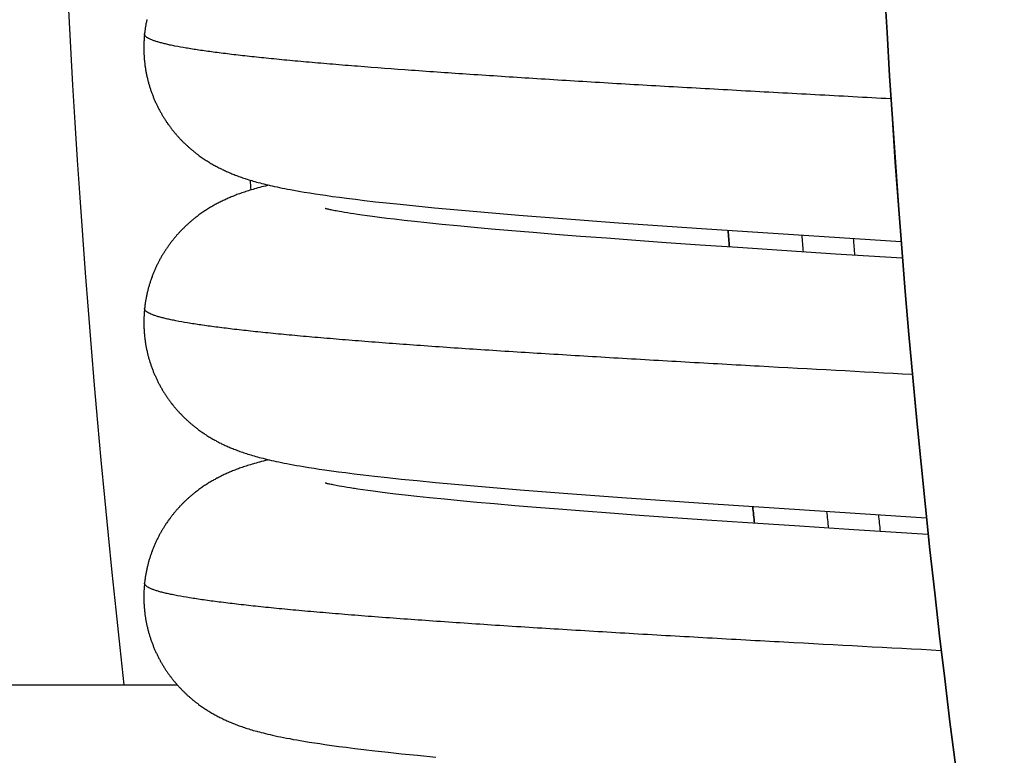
# Model space of a CAD drawing. Header units: millimetres. Extents: x 0 to 210, y 0 to 297.
# Tile 9 of 88: x 65.104 to 66.251, y 156.837 to 157.694. Entities that reach past the tile are written whole.
import ezdxf
from ezdxf.enums import TextEntityAlignment as Align

# ---------------------------------------------------------------- set-up
doc = ezdxf.new("R2010")
doc.units = ezdxf.units.MM
doc.header["$LTSCALE"] = 19.36
doc.layers.get('0').update_dxf_attribs({"linetype": 'CONTINUOUS'})
doc.layers.add('Z_DIM_2D', color=7, linetype='CONTINUOUS')
doc.styles.add('TEXTSTYLE_3', font='helveticaneueltw1g-ltcn.otf')
doc.styles.add('TEXTSTYLE_4', font='gdt', dxfattribs={"width": 0.7})
doc.dimstyles.new('DIMSTYLE_1', dxfattribs={"dimtxt": 2.1, "dimasz": 3.5, "dimexe": 1.5, "dimexo": 0, "dimtad": 1, "dimlfac": 5, "dimdsep": 46, "dimtxsty": 'TEXTSTYLE_3', "dimblk": '_FILLED', "dimblk1": '_FILLED', "dimblk2": '_FILLED', "dimcen": 0.09, "dimclrt": 5, "dimazin": 2, "dimtp": 0.3, "dimtm": 0.3, "dimtfac": 1, "dimtofl": 0, "dimtmove": 0, "dimatfit": 1, "dimldrblk": '_FILLED', "dimfxl": 0, "dimtolj": 1, "dimarcsym": 0})
doc.dimstyles.new('DIMSTYLE_2', dxfattribs={"dimtxt": 2.1, "dimasz": 3.5, "dimexe": 1.5, "dimexo": 0, "dimtad": 1, "dimlfac": 5, "dimdsep": 46, "dimtxsty": 'TEXTSTYLE_3', "dimblk": '_FILLED', "dimblk1": '_FILLED', "dimblk2": '_FILLED', "dimcen": 0.09, "dimclrt": 5, "dimazin": 2, "dimtp": 0.5, "dimtm": 0.5, "dimtfac": 1, "dimtofl": 0, "dimtmove": 0, "dimatfit": 1, "dimldrblk": '_FILLED', "dimfxl": 0, "dimtolj": 1, "dimarcsym": 0})

# ---------------------------------------------------------------- blocks, each defined once
blk = doc.blocks.new('_FILLED')
at = {"color": 0, "linetype": 'ByBlock'}
blk.add_solid([(0, 0), (-1, 0.125), (-1, -0.125)], dxfattribs=at)
blk = doc.blocks.new('*D2')
at = {"layer": 'Z_DIM_2D', "color": 2, "linetype": 'Continuous', "transparency": 16777216}
blk.add_line((74.1196, 163.4589), (61.6977, 178.6855), dxfattribs=at)
at = {"layer": 'Z_DIM_2D', "color": 2, "linetype": 'Continuous', "transparency": 16777216, "xscale": 3.5, "yscale": 3.5, "zscale": 3.5, "rotation": 309.2077408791}
blk.add_blockref('_FILLED', (74.1196, 163.4589), dxfattribs=at)
at = {"layer": 'Z_DIM_2D', "color": 5, "linetype": 'Continuous', "transparency": 16777216}
for s, style, p in [('n', 'TEXTSTYLE_4', (63.8745, 176.8478)), ('65.5', 'TEXTSTYLE_3', (66.9951, 173.0226))]:
    blk.add_text(s, height=2.1, rotation=-50.7923, dxfattribs=dict(at, style=style)).set_placement(p, align=Align.RIGHT)
blk = doc.blocks.new('*D3')
at = {"layer": 'Z_DIM_2D', "color": 2, "linetype": 'Continuous', "transparency": 16777216}
blk.add_line((65.5369, 168.6839), (54.9152, 177.2828), dxfattribs=at)
at = {"layer": 'Z_DIM_2D', "color": 2, "linetype": 'Continuous', "transparency": 16777216, "xscale": 3.5, "yscale": 3.5, "zscale": 3.5, "rotation": 321.0075964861}
blk.add_blockref('_FILLED', (65.5369, 168.6839), dxfattribs=at)
at = {"layer": 'Z_DIM_2D', "color": 5, "linetype": 'Continuous', "transparency": 16777216}
for s, style, p in [('n', 'TEXTSTYLE_4', (57.4218, 175.929)), ('163.7', 'TEXTSTYLE_3', (62.3549, 171.9353))]:
    blk.add_text(s, height=2.1, rotation=-38.9924, dxfattribs=dict(at, style=style)).set_placement(p, align=Align.RIGHT)

msp = doc.modelspace()

# ---------------------------------------------------------------- linework, layer by layer
at = {"color": 7, "linetype": 'Continuous'}
for p, q in [((65.3128, 157.5355), (65.3139, 157.5347)), ((65.3139, 157.5347), (65.3151, 157.5339)), ((65.3151, 157.5339), (65.3162, 157.5331)), ((65.3162, 157.5331), (65.3174, 157.5323)), ((65.3174, 157.5323), (65.3185, 157.5315)), ((65.3185, 157.5315), (65.3197, 157.5308)), ((65.3197, 157.5308), (65.3208, 157.53)), ((65.3208, 157.53), (65.3219, 157.5293)), ((65.3219, 157.5293), (65.3231, 157.5286)), ((65.3231, 157.5286), (65.3242, 157.5279)), ((65.3242, 157.5279), (65.3253, 157.5272)), ((65.3253, 157.5272), (65.3265, 157.5265)), ((65.3265, 157.5265), (65.3276, 157.5259)), ((65.3276, 157.5259), (65.3288, 157.5252)), ((65.3288, 157.5252), (65.3299, 157.5246)), ((65.3299, 157.5246), (65.331, 157.5239)), ((65.331, 157.5239), (65.3322, 157.5233)), ((65.3322, 157.5233), (65.3333, 157.5227)), ((65.3333, 157.5227), (65.3345, 157.5221)), ((65.3345, 157.5221), (65.3356, 157.5215)), ((65.3356, 157.5215), (65.3368, 157.5209)), ((65.3386, 157.52), (65.3397, 157.5194)), ((65.3397, 157.5194), (65.3409, 157.5189)), ((65.3409, 157.5189), (65.3421, 157.5183)), ((65.3421, 157.5183), (65.3433, 157.5177)), ((65.3433, 157.5177), (65.3445, 157.5172)), ((65.3445, 157.5172), (65.3457, 157.5166)), ((65.3457, 157.5166), (65.347, 157.5161)), ((65.347, 157.5161), (65.3483, 157.5155)), ((65.3483, 157.5155), (65.3495, 157.515)), ((65.3495, 157.515), (65.3508, 157.5145)), ((65.3508, 157.5145), (65.3521, 157.5139)), ((65.3521, 157.5139), (65.3534, 157.5134)), ((65.3534, 157.5134), (65.3548, 157.5129)), ((65.3548, 157.5129), (65.3561, 157.5124)), ((65.3561, 157.5124), (65.3575, 157.5119)), ((65.3575, 157.5119), (65.3589, 157.5114)), ((65.3589, 157.5114), (65.3603, 157.5108)), ((65.3603, 157.5108), (65.3618, 157.5103)), ((65.3618, 157.5103), (65.3633, 157.5098)), ((65.3633, 157.5098), (65.3648, 157.5093)), ((65.3648, 157.5093), (65.3663, 157.5088)), ((65.3687, 157.508), (65.3704, 157.5075)), ((65.3704, 157.5075), (65.3721, 157.5069)), ((65.3721, 157.5069), (65.3739, 157.5064)), ((65.3739, 157.5064), (65.3758, 157.5059)), ((65.3758, 157.5059), (65.3777, 157.5053)), ((65.3777, 157.5053), (65.3796, 157.5048)), ((65.3796, 157.5048), (65.3816, 157.5042)), ((65.3816, 157.5042), (65.3837, 157.5037)), ((65.3854, 157.499), (65.3833, 157.4984)), ((65.3837, 157.5037), (65.3859, 157.5031)), ((65.3877, 157.4995), (65.3854, 157.499)), ((65.3859, 157.5031), (65.3881, 157.5025)), ((65.39, 157.5001), (65.3877, 157.4995)), ((65.3881, 157.5025), (65.3904, 157.502)), ((65.3923, 157.5007), (65.39, 157.5001)), ((65.3904, 157.502), (65.3928, 157.5014)), ((65.3941, 157.5011), (65.3923, 157.5007)), ((65.3928, 157.5014), (65.3953, 157.5008)), ((65.3953, 157.5008), (65.3979, 157.5002)), ((65.3979, 157.5002), (65.4006, 157.4996)), ((65.4006, 157.4996), (65.4034, 157.499)), ((65.4034, 157.499), (65.4063, 157.4984)), ((65.3502, 157.4875), (65.349, 157.4869)), ((65.3515, 157.488), (65.3502, 157.4875)), ((65.3528, 157.4885), (65.3515, 157.488)), ((65.3541, 157.489), (65.3528, 157.4885)), ((65.3554, 157.4895), (65.3541, 157.489)), ((65.3568, 157.4901), (65.3554, 157.4895)), ((65.3582, 157.4906), (65.3568, 157.4901)), ((65.3596, 157.4911), (65.3582, 157.4906)), ((65.361, 157.4916), (65.3596, 157.4911)), ((65.3624, 157.4921), (65.361, 157.4916)), ((65.3639, 157.4926), (65.3624, 157.4921)), ((65.3654, 157.4931), (65.3639, 157.4926)), ((65.367, 157.4936), (65.3654, 157.4931)), ((65.3686, 157.4941), (65.367, 157.4936)), ((65.3702, 157.4947), (65.3686, 157.4941)), ((65.3719, 157.4952), (65.3702, 157.4947)), ((65.3736, 157.4957), (65.3719, 157.4952)), ((65.3755, 157.4962), (65.3736, 157.4957)), ((65.3773, 157.4968), (65.3755, 157.4962)), ((65.3793, 157.4973), (65.3773, 157.4968)), ((65.3812, 157.4979), (65.3793, 157.4973)), ((65.3833, 157.4984), (65.3812, 157.4979)), ((65.4063, 157.4984), (65.4093, 157.4978)), ((65.4093, 157.4978), (65.4125, 157.4972)), ((65.4125, 157.4972), (65.4158, 157.4965)), ((65.4158, 157.4965), (65.4193, 157.4959)), ((65.4193, 157.4959), (65.423, 157.4952)), ((65.423, 157.4952), (65.4268, 157.4945)), ((65.4268, 157.4945), (65.4309, 157.4938)), ((65.4309, 157.4938), (65.4351, 157.4931)), ((65.4351, 157.4931), (65.4415, 157.4921)), ((65.4415, 157.4921), (65.4477, 157.4911)), ((65.4477, 157.4911), (65.4538, 157.4902)), ((65.4538, 157.4902), (65.4598, 157.4893)), ((65.4598, 157.4893), (65.468, 157.4881)), ((65.468, 157.4881), (65.4761, 157.487)), ((65.327, 157.4759), (65.3259, 157.4753)), ((65.3281, 157.4766), (65.327, 157.4759)), ((65.3292, 157.4772), (65.3281, 157.4766)), ((65.3303, 157.4778), (65.3292, 157.4772)), ((65.3314, 157.4785), (65.3303, 157.4778)), ((65.3325, 157.4791), (65.3314, 157.4785)), ((65.3337, 157.4797), (65.3325, 157.4791)), ((65.3348, 157.4803), (65.3337, 157.4797)), ((65.336, 157.4809), (65.3348, 157.4803)), ((65.3371, 157.4814), (65.336, 157.4809)), ((65.3382, 157.482), (65.3371, 157.4814)), ((65.3394, 157.4826), (65.3382, 157.482)), ((65.3405, 157.4831), (65.3394, 157.4826)), ((65.3417, 157.4837), (65.3405, 157.4831)), ((65.3429, 157.4842), (65.3417, 157.4837)), ((65.3441, 157.4848), (65.3429, 157.4842)), ((65.3453, 157.4853), (65.3441, 157.4848)), ((65.3465, 157.4859), (65.3453, 157.4853)), ((65.3477, 157.4864), (65.3465, 157.4859)), ((65.349, 157.4869), (65.3477, 157.4864)), ((65.4761, 157.487), (65.4843, 157.486)), ((65.4843, 157.486), (65.4947, 157.4847)), ((65.4947, 157.4847), (65.5052, 157.4834)), ((65.5052, 157.4834), (65.518, 157.4819)), ((65.518, 157.4819), (65.5311, 157.4805)), ((65.5311, 157.4805), (65.5468, 157.4788)), ((65.5468, 157.4788), (65.5652, 157.4769)), ((65.5652, 157.4769), (65.5867, 157.4748)), ((65.3103, 157.4648), (65.3092, 157.4639)), ((65.3114, 157.4656), (65.3103, 157.4648)), ((65.3125, 157.4664), (65.3114, 157.4656)), ((65.3137, 157.4673), (65.3125, 157.4664)), ((65.3148, 157.468), (65.3137, 157.4673)), ((65.3159, 157.4688), (65.3148, 157.468)), ((65.317, 157.4696), (65.3159, 157.4688)), ((65.3181, 157.4704), (65.317, 157.4696)), ((65.3192, 157.4711), (65.3181, 157.4704)), ((65.3203, 157.4718), (65.3192, 157.4711)), ((65.3214, 157.4725), (65.3203, 157.4718)), ((65.3225, 157.4732), (65.3214, 157.4725)), ((65.3237, 157.4739), (65.3225, 157.4732)), ((65.3248, 157.4746), (65.3237, 157.4739)), ((65.3259, 157.4753), (65.3248, 157.4746)), ((65.4596, 157.4739), (65.4595, 157.4739)), ((65.4597, 157.4739), (65.4596, 157.4739)), ((65.4598, 157.4738), (65.4597, 157.4739)), ((65.46, 157.4738), (65.4598, 157.4738)), ((65.4603, 157.4737), (65.46, 157.4738)), ((65.4607, 157.4736), (65.4603, 157.4737)), ((65.4612, 157.4735), (65.4607, 157.4736)), ((65.4618, 157.4733), (65.4612, 157.4735)), ((65.4625, 157.4732), (65.4618, 157.4733)), ((65.4634, 157.473), (65.4625, 157.4732)), ((65.4643, 157.4728), (65.4634, 157.473)), ((65.4654, 157.4725), (65.4643, 157.4728)), ((65.4665, 157.4723), (65.4654, 157.4725)), ((65.4678, 157.472), (65.4665, 157.4723)), ((65.4692, 157.4717), (65.4678, 157.472)), ((65.4708, 157.4714), (65.4692, 157.4717)), ((65.4724, 157.4711), (65.4708, 157.4714)), ((65.4742, 157.4708), (65.4724, 157.4711)), ((65.4762, 157.4704), (65.4742, 157.4708)), ((65.479, 157.4699), (65.4762, 157.4704)), ((65.4821, 157.4694), (65.479, 157.4699)), ((65.4854, 157.4688), (65.4821, 157.4694)), ((65.489, 157.4683), (65.4854, 157.4688)), ((65.4929, 157.4677), (65.489, 157.4683)), ((65.497, 157.467), (65.4929, 157.4677)), ((65.5025, 157.4662), (65.497, 157.467)), ((65.5084, 157.4654), (65.5025, 157.4662)), ((65.5146, 157.4646), (65.5084, 157.4654)), ((65.5226, 157.4635), (65.5146, 157.4646)), ((65.5867, 157.4748), (65.6139, 157.4723)), ((65.6139, 157.4723), (65.6449, 157.4696)), ((65.6449, 157.4696), (65.6852, 157.4662)), ((65.6852, 157.4662), (65.736, 157.4622)), ((65.5312, 157.4624), (65.5226, 157.4635)), ((65.5402, 157.4614), (65.5312, 157.4624)), ((65.5515, 157.4601), (65.5402, 157.4614)), ((65.5634, 157.4587), (65.5515, 157.4601)), ((65.5779, 157.4572), (65.5634, 157.4587)), ((65.5953, 157.4554), (65.5779, 157.4572)), ((65.6137, 157.4536), (65.5953, 157.4554)), ((65.6331, 157.4518), (65.6137, 157.4536)), ((65.736, 157.4622), (65.8012, 157.4573)), ((65.8012, 157.4573), (65.8979, 157.4505)), ((65.6533, 157.45), (65.6331, 157.4518)), ((65.677, 157.4479), (65.6533, 157.45)), ((65.7017, 157.4458), (65.677, 157.4479)), ((65.7274, 157.4438), (65.7017, 157.4458)), ((65.7568, 157.4415), (65.7274, 157.4438)), ((65.7871, 157.4392), (65.7568, 157.4415)), ((65.8979, 157.4505), (66.1301, 157.4354)), ((65.8213, 157.4366), (65.7871, 157.4392)), ((65.8568, 157.4341), (65.8213, 157.4366)), ((65.8964, 157.4313), (65.8568, 157.4341)), ((65.9403, 157.4284), (65.8964, 157.4313)), ((65.9916, 157.4249), (65.9403, 157.4284)), ((66.0541, 157.4209), (65.9916, 157.4249)), ((66.1316, 157.4159), (66.0541, 157.4209)), ((65.3133, 157.2152), (65.3144, 157.2144)), ((65.3144, 157.2144), (65.3156, 157.2136)), ((65.3156, 157.2136), (65.3167, 157.2128)), ((65.3184, 157.2116), (65.3195, 157.2109)), ((65.3195, 157.2109), (65.3207, 157.2101)), ((65.3207, 157.2101), (65.3218, 157.2094)), ((65.3218, 157.2094), (65.3229, 157.2087)), ((65.3229, 157.2087), (65.3241, 157.208)), ((65.3241, 157.208), (65.3252, 157.2073)), ((65.3252, 157.2073), (65.3263, 157.2067)), ((65.3263, 157.2067), (65.3274, 157.206)), ((65.3274, 157.206), (65.3286, 157.2053)), ((65.3286, 157.2053), (65.3297, 157.2047)), ((65.3297, 157.2047), (65.3309, 157.204)), ((65.3309, 157.204), (65.332, 157.2034)), ((65.332, 157.2034), (65.3331, 157.2028)), ((65.3331, 157.2028), (65.3343, 157.2022)), ((65.3343, 157.2022), (65.3354, 157.2016)), ((65.3354, 157.2016), (65.3366, 157.201)), ((65.3366, 157.201), (65.3378, 157.2004)), ((65.3378, 157.2004), (65.3389, 157.1998)), ((65.3389, 157.1998), (65.3401, 157.1993)), ((65.3401, 157.1993), (65.3413, 157.1987)), ((65.3431, 157.1979), (65.3443, 157.1973)), ((65.3443, 157.1973), (65.3455, 157.1968)), ((65.3455, 157.1968), (65.3467, 157.1962)), ((65.3467, 157.1962), (65.348, 157.1957)), ((65.348, 157.1957), (65.3493, 157.1951)), ((65.3493, 157.1951), (65.3505, 157.1946)), ((65.3505, 157.1946), (65.3518, 157.1941)), ((65.3518, 157.1941), (65.3532, 157.1935)), ((65.3532, 157.1935), (65.3545, 157.193)), ((65.3545, 157.193), (65.3558, 157.1925)), ((65.3558, 157.1925), (65.3572, 157.192)), ((65.3572, 157.192), (65.3586, 157.1915)), ((65.3586, 157.1915), (65.3601, 157.1909)), ((65.3601, 157.1909), (65.3616, 157.1904)), ((65.3616, 157.1904), (65.3631, 157.1899)), ((65.3631, 157.1899), (65.3646, 157.1893)), ((65.3646, 157.1893), (65.3662, 157.1888)), ((65.3662, 157.1888), (65.3678, 157.1883)), ((65.3678, 157.1883), (65.3695, 157.1878)), ((65.3695, 157.1878), (65.3712, 157.1872)), ((65.3712, 157.1872), (65.3729, 157.1867)), ((65.3729, 157.1867), (65.3748, 157.1861)), ((65.3748, 157.1861), (65.3767, 157.1856)), ((65.3767, 157.1856), (65.3786, 157.185)), ((65.3786, 157.185), (65.3806, 157.1845)), ((65.3811, 157.1778), (65.3791, 157.1773)), ((65.3806, 157.1845), (65.3827, 157.1839)), ((65.3832, 157.1784), (65.3811, 157.1778)), ((65.3827, 157.1839), (65.3849, 157.1833)), ((65.3854, 157.179), (65.3832, 157.1784)), ((65.3849, 157.1833), (65.3871, 157.1828)), ((65.3877, 157.1795), (65.3854, 157.179)), ((65.3871, 157.1828), (65.3895, 157.1822)), ((65.3901, 157.1801), (65.3877, 157.1795)), ((65.3895, 157.1822), (65.3919, 157.1816)), ((65.3919, 157.1816), (65.3944, 157.181)), ((65.3944, 157.181), (65.397, 157.1804)), ((65.397, 157.1804), (65.3997, 157.1798)), ((65.3997, 157.1798), (65.4025, 157.1792)), ((65.4025, 157.1792), (65.4054, 157.1786)), ((65.4054, 157.1786), (65.4085, 157.1779)), ((65.4085, 157.1779), (65.4117, 157.1773)), ((65.348, 157.1665), (65.3468, 157.166)), ((65.3492, 157.167), (65.348, 157.1665)), ((65.3505, 157.1675), (65.3492, 157.167)), ((65.3517, 157.1681), (65.3505, 157.1675)), ((65.353, 157.1686), (65.3517, 157.1681)), ((65.3543, 157.1691), (65.353, 157.1686)), ((65.3557, 157.1696), (65.3543, 157.1691)), ((65.357, 157.1701), (65.3557, 157.1696)), ((65.3584, 157.1706), (65.357, 157.1701)), ((65.3598, 157.1712), (65.3584, 157.1706)), ((65.3613, 157.1717), (65.3598, 157.1712)), ((65.3627, 157.1722), (65.3613, 157.1717)), ((65.3642, 157.1727), (65.3627, 157.1722)), ((65.3658, 157.1732), (65.3642, 157.1727)), ((65.3674, 157.1737), (65.3658, 157.1732)), ((65.369, 157.1743), (65.3674, 157.1737)), ((65.3707, 157.1748), (65.369, 157.1743)), ((65.3725, 157.1753), (65.3707, 157.1748)), ((65.3743, 157.1759), (65.3725, 157.1753)), ((65.3791, 157.1773), (65.3771, 157.1767)), ((65.4117, 157.1773), (65.415, 157.1767)), ((65.415, 157.1767), (65.4185, 157.176)), ((65.4185, 157.176), (65.4222, 157.1753)), ((65.4222, 157.1753), (65.426, 157.1746)), ((65.426, 157.1746), (65.43, 157.1739)), ((65.43, 157.1739), (65.4341, 157.1733)), ((65.4341, 157.1733), (65.4404, 157.1722)), ((65.4404, 157.1722), (65.4466, 157.1712)), ((65.4466, 157.1712), (65.4527, 157.1703)), ((65.4527, 157.1703), (65.4587, 157.1694)), ((65.4587, 157.1694), (65.4668, 157.1683)), ((65.4668, 157.1683), (65.4749, 157.1672)), ((65.4749, 157.1672), (65.4831, 157.1661)), ((65.4831, 157.1661), (65.4934, 157.1648)), ((65.3256, 157.1551), (65.3245, 157.1545)), ((65.3267, 157.1558), (65.3256, 157.1551)), ((65.3278, 157.1564), (65.3267, 157.1558)), ((65.3289, 157.1571), (65.3278, 157.1564)), ((65.33, 157.1577), (65.3289, 157.1571)), ((65.3312, 157.1583), (65.33, 157.1577)), ((65.3323, 157.1589), (65.3312, 157.1583)), ((65.3351, 157.1604), (65.334, 157.1598)), ((65.3362, 157.161), (65.3351, 157.1604)), ((65.3374, 157.1616), (65.3362, 157.161)), ((65.3385, 157.1621), (65.3374, 157.1616)), ((65.3396, 157.1627), (65.3385, 157.1621)), ((65.3408, 157.1632), (65.3396, 157.1627)), ((65.342, 157.1638), (65.3408, 157.1632)), ((65.3431, 157.1643), (65.342, 157.1638)), ((65.3443, 157.1649), (65.3431, 157.1643)), ((65.3455, 157.1654), (65.3443, 157.1649)), ((65.3468, 157.166), (65.3455, 157.1654)), ((65.4934, 157.1648), (65.5039, 157.1636)), ((65.5039, 157.1636), (65.5168, 157.1621)), ((65.5168, 157.1621), (65.5322, 157.1604)), ((65.5322, 157.1604), (65.548, 157.1587)), ((65.548, 157.1587), (65.5665, 157.1568)), ((65.5665, 157.1568), (65.5881, 157.1547)), ((65.5881, 157.1547), (65.6153, 157.1522)), ((65.3096, 157.1442), (65.3085, 157.1433)), ((65.3107, 157.1451), (65.3096, 157.1442)), ((65.3135, 157.1471), (65.3124, 157.1463)), ((65.3146, 157.1479), (65.3135, 157.1471)), ((65.3157, 157.1487), (65.3146, 157.1479)), ((65.3168, 157.1495), (65.3157, 157.1487)), ((65.3179, 157.1502), (65.3168, 157.1495)), ((65.319, 157.151), (65.3179, 157.1502)), ((65.3201, 157.1517), (65.319, 157.151)), ((65.3212, 157.1524), (65.3201, 157.1517)), ((65.3223, 157.1531), (65.3212, 157.1524)), ((65.3234, 157.1538), (65.3223, 157.1531)), ((65.3245, 157.1545), (65.3234, 157.1538)), ((65.4594, 157.1539), (65.4594, 157.154)), ((65.4598, 157.1538), (65.4596, 157.1539)), ((65.4601, 157.1538), (65.4598, 157.1538)), ((65.4605, 157.1537), (65.4601, 157.1538)), ((65.461, 157.1535), (65.4605, 157.1537)), ((65.4616, 157.1534), (65.461, 157.1535)), ((65.4623, 157.1532), (65.4616, 157.1534)), ((65.4631, 157.153), (65.4623, 157.1532)), ((65.4641, 157.1528), (65.4631, 157.153)), ((65.4651, 157.1526), (65.4641, 157.1528)), ((65.4663, 157.1523), (65.4651, 157.1526)), ((65.4675, 157.1521), (65.4663, 157.1523)), ((65.469, 157.1518), (65.4675, 157.1521)), ((65.4705, 157.1515), (65.469, 157.1518)), ((65.4722, 157.1512), (65.4705, 157.1515)), ((65.474, 157.1508), (65.4722, 157.1512)), ((65.4759, 157.1505), (65.474, 157.1508)), ((65.4788, 157.15), (65.4759, 157.1505)), ((65.4818, 157.1494), (65.4788, 157.15)), ((65.4852, 157.1489), (65.4818, 157.1494)), ((65.4887, 157.1483), (65.4852, 157.1489)), ((65.4926, 157.1477), (65.4887, 157.1483)), ((65.5032, 157.1461), (65.4977, 157.1469)), ((65.5091, 157.1453), (65.5032, 157.1461)), ((65.5155, 157.1445), (65.5091, 157.1453)), ((65.5235, 157.1434), (65.5155, 157.1445)), ((65.5322, 157.1423), (65.5235, 157.1434)), ((65.6153, 157.1522), (65.6462, 157.1494)), ((65.6462, 157.1494), (65.6866, 157.1461)), ((65.6866, 157.1461), (65.7372, 157.1421)), ((65.5413, 157.1412), (65.5322, 157.1423)), ((65.5527, 157.1399), (65.5413, 157.1412)), ((65.5664, 157.1384), (65.5527, 157.1399)), ((65.5811, 157.1368), (65.5664, 157.1384)), ((65.5984, 157.1351), (65.5811, 157.1368)), ((65.6168, 157.1333), (65.5984, 157.1351)), ((65.6363, 157.1315), (65.6168, 157.1333)), ((65.7372, 157.1421), (65.8051, 157.137)), ((65.8051, 157.137), (65.9055, 157.13)), ((65.6567, 157.1297), (65.6363, 157.1315)), ((65.6805, 157.1276), (65.6567, 157.1297)), ((65.7053, 157.1255), (65.6805, 157.1276)), ((65.7311, 157.1235), (65.7053, 157.1255)), ((65.7606, 157.1212), (65.7311, 157.1235)), ((65.7913, 157.1188), (65.7606, 157.1212)), ((65.9055, 157.13), (66.1595, 157.1135)), ((65.8258, 157.1163), (65.7913, 157.1188)), ((65.8645, 157.1136), (65.8258, 157.1163)), ((65.9042, 157.1108), (65.8645, 157.1136)), ((65.9513, 157.1076), (65.9042, 157.1108)), ((66.0061, 157.104), (65.9513, 157.1076)), ((66.0751, 157.0995), (66.0061, 157.104)), ((66.1616, 157.094), (66.0751, 157.0995)), ((61.4439, 156.9188), (65.2872, 156.9188)), ((65.3133, 156.8952), (65.3144, 156.8944)), ((65.3144, 156.8944), (65.3156, 156.8936)), ((65.3156, 156.8936), (65.3167, 156.8928)), ((65.3167, 156.8928), (65.3179, 156.892)), ((65.3179, 156.892), (65.319, 156.8912)), ((65.319, 156.8912), (65.3202, 156.8905)), ((65.3219, 156.8894), (65.323, 156.8887)), ((65.323, 156.8887), (65.3241, 156.888)), ((65.3241, 156.888), (65.3252, 156.8873)), ((65.3252, 156.8873), (65.3264, 156.8866)), ((65.3264, 156.8866), (65.3275, 156.8859)), ((65.3275, 156.8859), (65.3287, 156.8853)), ((65.3287, 156.8853), (65.3298, 156.8846)), ((65.3298, 156.8846), (65.3309, 156.884)), ((65.3309, 156.884), (65.3321, 156.8834)), ((65.3321, 156.8834), (65.3332, 156.8827)), ((65.3332, 156.8827), (65.3344, 156.8821)), ((65.3344, 156.8821), (65.3355, 156.8815)), ((65.3355, 156.8815), (65.3367, 156.8809)), ((65.3367, 156.8809), (65.3379, 156.8803)), ((65.3379, 156.8803), (65.339, 156.8798)), ((65.339, 156.8798), (65.3402, 156.8792)), ((65.3402, 156.8792), (65.3414, 156.8786)), ((65.3414, 156.8786), (65.3426, 156.8781)), ((65.3426, 156.8781), (65.3438, 156.8775)), ((65.3438, 156.8775), (65.345, 156.877)), ((65.345, 156.877), (65.3463, 156.8764)), ((65.3463, 156.8764), (65.3475, 156.8759)), ((65.3475, 156.8759), (65.3488, 156.8753)), ((65.3488, 156.8753), (65.3501, 156.8748)), ((65.3501, 156.8748), (65.3514, 156.8743)), ((65.3514, 156.8743), (65.3527, 156.8737)), ((65.3527, 156.8737), (65.354, 156.8732)), ((65.354, 156.8732), (65.3553, 156.8727)), ((65.3553, 156.8727), (65.3567, 156.8722)), ((65.3567, 156.8722), (65.3581, 156.8716)), ((65.3581, 156.8716), (65.3595, 156.8711)), ((65.3595, 156.8711), (65.361, 156.8706)), ((65.361, 156.8706), (65.3625, 156.8701)), ((65.3625, 156.8701), (65.364, 156.8695)), ((65.364, 156.8695), (65.3656, 156.869)), ((65.3656, 156.869), (65.3672, 156.8685)), ((65.3672, 156.8685), (65.3688, 156.868)), ((65.3688, 156.868), (65.3705, 156.8674)), ((65.3705, 156.8674), (65.3722, 156.8669)), ((65.3722, 156.8669), (65.374, 156.8664)), ((65.374, 156.8664), (65.3758, 156.8658)), ((65.3758, 156.8658), (65.3778, 156.8653)), ((65.3778, 156.8653), (65.3798, 156.8647)), ((65.3829, 156.8639), (65.3851, 156.8633)), ((65.3851, 156.8633), (65.3875, 156.8627)), ((65.3875, 156.8627), (65.39, 156.8621)), ((65.39, 156.8621), (65.3926, 156.8614)), ((65.3926, 156.8614), (65.3953, 156.8608)), ((65.3953, 156.8608), (65.3982, 156.8601)), ((65.3982, 156.8601), (65.4011, 156.8595)), ((65.4011, 156.8595), (65.4042, 156.8588)), ((65.4042, 156.8588), (65.4074, 156.8582)), ((65.4074, 156.8582), (65.4108, 156.8575)), ((65.4108, 156.8575), (65.4144, 156.8568)), ((65.4144, 156.8568), (65.4182, 156.8561)), ((65.4182, 156.8561), (65.4222, 156.8553)), ((65.4222, 156.8553), (65.4263, 156.8546)), ((65.4263, 156.8546), (65.4305, 156.8539)), ((65.4305, 156.8539), (65.4347, 156.8531)), ((65.4347, 156.8531), (65.441, 156.8521)), ((65.441, 156.8521), (65.4472, 156.8512)), ((65.4472, 156.8512), (65.4532, 156.8503)), ((65.4532, 156.8503), (65.4593, 156.8494)), ((65.4593, 156.8494), (65.4674, 156.8482)), ((65.4674, 156.8482), (65.4756, 156.8471)), ((65.4756, 156.8471), (65.4838, 156.846)), ((65.4838, 156.846), (65.4942, 156.8447)), ((65.4942, 156.8447), (65.5047, 156.8435)), ((65.5047, 156.8435), (65.5175, 156.842)), ((65.5175, 156.842), (65.5329, 156.8403)), ((65.5329, 156.8403), (65.5486, 156.8386)), ((65.5486, 156.8386), (65.567, 156.8367)), ((65.567, 156.8367), (65.5885, 156.8346))]:
    msp.add_line(p, q, dxfattribs=at)
for points in [[(65.2518, 157.6941), (65.2516, 157.6931), (65.2514, 157.6922), (65.2512, 157.6912), (65.251, 157.6902), (65.2508, 157.6892), (65.2507, 157.6882), (65.2505, 157.6872), (65.2503, 157.6863), (65.2502, 157.6853), (65.25, 157.6843), (65.2499, 157.6833), (65.2497, 157.6823), (65.2496, 157.6813), (65.2495, 157.6803), (65.2493, 157.6793), (65.2492, 157.6784), (65.2491, 157.6775)], [(65.2491, 157.6775), (65.249, 157.6766), (65.2489, 157.6756), (65.2488, 157.6746), (65.2488, 157.6736), (65.2487, 157.6726), (65.2486, 157.6716), (65.2485, 157.6706), (65.2485, 157.6696), (65.2484, 157.6686), (65.2484, 157.6676), (65.2483, 157.6666), (65.2483, 157.6656), (65.2483, 157.6645), (65.2483, 157.6635), (65.2482, 157.6625), (65.2482, 157.6615), (65.2482, 157.6605), (65.2482, 157.6595), (65.2483, 157.6585), (65.2483, 157.6575), (65.2483, 157.6565), (65.2483, 157.6555), (65.2484, 157.6545), (65.2484, 157.6535), (65.2485, 157.6525), (65.2485, 157.6515), (65.2486, 157.6505), (65.2487, 157.6495), (65.2488, 157.6485), (65.2488, 157.6475), (65.2489, 157.6465), (65.249, 157.6455), (65.2491, 157.6445), (65.2493, 157.6435), (65.2494, 157.6425), (65.2495, 157.6415), (65.2496, 157.6405), (65.2498, 157.6395), (65.2499, 157.6385), (65.2501, 157.6375), (65.2502, 157.6365), (65.2504, 157.6355), (65.2506, 157.6345), (65.2507, 157.6335), (65.2509, 157.6325), (65.2511, 157.6316), (65.2513, 157.6306), (65.2515, 157.6296), (65.2517, 157.6286), (65.2519, 157.6276), (65.2522, 157.6267), (65.2524, 157.6257), (65.2526, 157.6247), (65.2529, 157.6237), (65.2531, 157.6228), (65.2534, 157.6218), (65.2536, 157.6208), (65.2539, 157.6199), (65.2542, 157.6189), (65.2544, 157.6179), (65.2547, 157.617), (65.255, 157.616), (65.2553, 157.6151), (65.2556, 157.6141), (65.2559, 157.6132), (65.2562, 157.6122), (65.2565, 157.6113), (65.2569, 157.6104), (65.2572, 157.6094), (65.2575, 157.6085), (65.2579, 157.6076), (65.2582, 157.6066), (65.2586, 157.6057), (65.259, 157.6048), (65.2593, 157.6039), (65.2597, 157.6029), (65.2601, 157.602), (65.2605, 157.6011), (65.2608, 157.6002), (65.2612, 157.5993), (65.2616, 157.5984), (65.262, 157.5975), (65.2625, 157.5966), (65.2629, 157.5957), (65.2633, 157.5948), (65.2637, 157.5939), (65.2641, 157.5931), (65.2646, 157.5922), (65.265, 157.5913), (65.2655, 157.5904), (65.2659, 157.5896), (65.2664, 157.5887), (65.2668, 157.5879), (65.2673, 157.587), (65.2678, 157.5862), (65.2683, 157.5853), (65.2687, 157.5845), (65.2692, 157.5836), (65.2697, 157.5828), (65.2702, 157.582), (65.2707, 157.5812), (65.2712, 157.5803), (65.2717, 157.5795), (65.2722, 157.5787), (65.2727, 157.5779), (65.2732, 157.5771), (65.2738, 157.5763), (65.2743, 157.5755), (65.2748, 157.5747), (65.2753, 157.574), (65.2759, 157.5732), (65.2764, 157.5724), (65.277, 157.5717), (65.2775, 157.5709), (65.2781, 157.5701), (65.2786, 157.5694), (65.2792, 157.5686), (65.2797, 157.5679), (65.2803, 157.5672), (65.2808, 157.5664), (65.2814, 157.5657), (65.282, 157.565), (65.2826, 157.5643), (65.2831, 157.5636), (65.2837, 157.5629), (65.2843, 157.5622), (65.2849, 157.5615), (65.2854, 157.5608), (65.286, 157.5601), (65.2866, 157.5595), (65.2872, 157.5588), (65.2878, 157.5581), (65.2884, 157.5575), (65.289, 157.5568), (65.2896, 157.5562), (65.2901, 157.5556), (65.2907, 157.5549), (65.2913, 157.5543), (65.2919, 157.5537), (65.2925, 157.5531), (65.2931, 157.5524), (65.2937, 157.5518), (65.2943, 157.5512), (65.295, 157.5506), (65.2956, 157.5501), (65.2962, 157.5495), (65.2968, 157.5489), (65.2974, 157.5483), (65.298, 157.5477), (65.2986, 157.5472), (65.2992, 157.5466), (65.2998, 157.5461), (65.3004, 157.5456), (65.301, 157.545), (65.3016, 157.5445), (65.3022, 157.544), (65.3028, 157.5435), (65.3034, 157.5429), (65.304, 157.5424), (65.3046, 157.5419), (65.3052, 157.5414), (65.3058, 157.541), (65.3064, 157.5405), (65.307, 157.54), (65.3075, 157.5395), (65.3081, 157.5391), (65.3087, 157.5386), (65.3093, 157.5382), (65.3099, 157.5377), (65.3105, 157.5373), (65.311, 157.5368), (65.3116, 157.5364), (65.3128, 157.5355)], [(65.3368, 157.5209), (65.3374, 157.5206), (65.3386, 157.52)], [(65.3663, 157.5088), (65.3671, 157.5085), (65.3687, 157.508)], [(65.3092, 157.4639), (65.3086, 157.4634), (65.308, 157.463), (65.3075, 157.4626), (65.3069, 157.4621), (65.3063, 157.4616), (65.3057, 157.4612), (65.3052, 157.4607), (65.3046, 157.4602), (65.304, 157.4598), (65.3035, 157.4593), (65.3029, 157.4588), (65.3023, 157.4583), (65.3017, 157.4578), (65.3011, 157.4573), (65.3006, 157.4567), (65.3, 157.4562), (65.2994, 157.4557), (65.2988, 157.4552), (65.2982, 157.4546), (65.2976, 157.4541), (65.297, 157.4535), (65.2965, 157.453), (65.2959, 157.4524), (65.2953, 157.4518), (65.2947, 157.4512), (65.2941, 157.4506), (65.2935, 157.45), (65.2929, 157.4494), (65.2923, 157.4488), (65.2917, 157.4482), (65.2911, 157.4476), (65.2905, 157.447), (65.2899, 157.4463), (65.2893, 157.4457), (65.2887, 157.445), (65.2881, 157.4444), (65.2875, 157.4437), (65.2869, 157.4431), (65.2864, 157.4424), (65.2858, 157.4417), (65.2852, 157.441), (65.2846, 157.4404), (65.284, 157.4397), (65.2835, 157.439), (65.2829, 157.4383), (65.2823, 157.4376), (65.2817, 157.4368), (65.2812, 157.4361), (65.2806, 157.4354), (65.28, 157.4347), (65.2795, 157.4339), (65.2789, 157.4332), (65.2784, 157.4324), (65.2778, 157.4317), (65.2773, 157.4309), (65.2767, 157.4302), (65.2762, 157.4294), (65.2757, 157.4286), (65.2751, 157.4279), (65.2746, 157.4271), (65.2741, 157.4263), (65.2736, 157.4255), (65.273, 157.4247), (65.2725, 157.4239), (65.272, 157.4231), (65.2715, 157.4223), (65.271, 157.4215), (65.2705, 157.4207), (65.27, 157.4198), (65.2695, 157.419), (65.269, 157.4182), (65.2685, 157.4173), (65.2681, 157.4165), (65.2676, 157.4156), (65.2671, 157.4148), (65.2667, 157.4139), (65.2662, 157.4131), (65.2658, 157.4122), (65.2653, 157.4114), (65.2649, 157.4105), (65.2644, 157.4096), (65.264, 157.4087), (65.2636, 157.4079), (65.2631, 157.407), (65.2627, 157.4061), (65.2623, 157.4052), (65.2619, 157.4043), (65.2615, 157.4034), (65.2611, 157.4025), (65.2607, 157.4016), (65.2603, 157.4007), (65.2599, 157.3998), (65.2596, 157.3989), (65.2592, 157.3979), (65.2588, 157.397), (65.2585, 157.3961), (65.2581, 157.3952), (65.2578, 157.3942), (65.2574, 157.3933), (65.2571, 157.3924), (65.2568, 157.3914), (65.2564, 157.3905), (65.2561, 157.3895), (65.2558, 157.3886), (65.2555, 157.3877), (65.2552, 157.3867), (65.2549, 157.3857), (65.2546, 157.3848), (65.2544, 157.3838), (65.2541, 157.3829), (65.2538, 157.3819), (65.2535, 157.381), (65.2533, 157.38), (65.253, 157.379), (65.2528, 157.3781), (65.2526, 157.3771), (65.2523, 157.3761), (65.2521, 157.3751), (65.2519, 157.3742), (65.2517, 157.3732), (65.2515, 157.3722), (65.2513, 157.3712), (65.2511, 157.3702), (65.2509, 157.3692), (65.2507, 157.3683), (65.2505, 157.3673), (65.2504, 157.3663), (65.2502, 157.3653), (65.25, 157.3643), (65.2499, 157.3633), (65.2498, 157.3623), (65.2496, 157.3613), (65.2495, 157.3603), (65.2494, 157.3594), (65.2493, 157.3584), (65.2492, 157.3575)], [(65.2492, 157.3575), (65.2491, 157.3566), (65.249, 157.3556), (65.2489, 157.3546), (65.2488, 157.3536), (65.2487, 157.3526), (65.2486, 157.3516), (65.2486, 157.3506), (65.2485, 157.3496), (65.2485, 157.3486), (65.2484, 157.3476), (65.2484, 157.3466), (65.2483, 157.3456), (65.2483, 157.3446), (65.2483, 157.3436), (65.2483, 157.3426), (65.2483, 157.3416), (65.2483, 157.3406), (65.2483, 157.3395), (65.2483, 157.3385), (65.2483, 157.3375), (65.2483, 157.3365), (65.2484, 157.3355), (65.2484, 157.3345), (65.2485, 157.3335), (65.2485, 157.3325), (65.2486, 157.3315), (65.2486, 157.3305), (65.2487, 157.3295), (65.2488, 157.3285), (65.2489, 157.3275), (65.249, 157.3265), (65.2491, 157.3255), (65.2492, 157.3245), (65.2493, 157.3235), (65.2494, 157.3225), (65.2495, 157.3215), (65.2497, 157.3205), (65.2498, 157.3195), (65.2499, 157.3185), (65.2501, 157.3175), (65.2503, 157.3165), (65.2504, 157.3155), (65.2506, 157.3146), (65.2508, 157.3136), (65.251, 157.3126), (65.2511, 157.3116), (65.2513, 157.3106), (65.2515, 157.3096), (65.2517, 157.3087), (65.252, 157.3077), (65.2522, 157.3067), (65.2524, 157.3057), (65.2526, 157.3047), (65.2529, 157.3038), (65.2531, 157.3028), (65.2534, 157.3018), (65.2536, 157.3009), (65.2539, 157.2999), (65.2542, 157.2989), (65.2545, 157.298), (65.2547, 157.297), (65.255, 157.2961), (65.2553, 157.2951), (65.2556, 157.2942), (65.2559, 157.2932), (65.2563, 157.2923), (65.2566, 157.2913), (65.2569, 157.2904), (65.2572, 157.2895), (65.2576, 157.2885), (65.2579, 157.2876), (65.2583, 157.2867), (65.2586, 157.2857), (65.259, 157.2848), (65.2593, 157.2839), (65.2597, 157.283), (65.2601, 157.2821), (65.2605, 157.2811), (65.2609, 157.2802), (65.2613, 157.2793), (65.2617, 157.2784), (65.2621, 157.2775), (65.2625, 157.2766), (65.2629, 157.2757), (65.2633, 157.2749), (65.2637, 157.274), (65.2642, 157.2731), (65.2646, 157.2722), (65.265, 157.2713), (65.2655, 157.2705), (65.2659, 157.2696), (65.2664, 157.2688), (65.2669, 157.2679), (65.2673, 157.267), (65.2678, 157.2662), (65.2683, 157.2653), (65.2688, 157.2645), (65.2692, 157.2637), (65.2697, 157.2628), (65.2702, 157.262), (65.2707, 157.2612), (65.2712, 157.2604), (65.2717, 157.2596), (65.2722, 157.2587), (65.2727, 157.2579), (65.2733, 157.2571), (65.2738, 157.2564), (65.2743, 157.2556), (65.2748, 157.2548), (65.2754, 157.254), (65.2759, 157.2532), (65.2764, 157.2524), (65.277, 157.2517), (65.2775, 157.2509), (65.2781, 157.2502), (65.2786, 157.2494), (65.2792, 157.2487), (65.2797, 157.2479), (65.2803, 157.2472), (65.2809, 157.2465), (65.2814, 157.2457), (65.282, 157.245), (65.2826, 157.2443), (65.2831, 157.2436), (65.2837, 157.2429), (65.2843, 157.2422), (65.2849, 157.2415), (65.2855, 157.2408), (65.286, 157.2402), (65.2866, 157.2395), (65.2872, 157.2388), (65.2878, 157.2382), (65.2884, 157.2375), (65.289, 157.2369), (65.2896, 157.2362), (65.2902, 157.2356), (65.2908, 157.2349), (65.2914, 157.2343), (65.292, 157.2337), (65.2926, 157.2331), (65.2932, 157.2325), (65.2938, 157.2319), (65.2944, 157.2313), (65.295, 157.2307), (65.2956, 157.2301), (65.2962, 157.2295), (65.2968, 157.2289), (65.2974, 157.2283), (65.298, 157.2278), (65.2986, 157.2272), (65.2992, 157.2267), (65.2998, 157.2261), (65.3004, 157.2256), (65.301, 157.2251), (65.3016, 157.2245), (65.3022, 157.224), (65.3028, 157.2235), (65.3034, 157.223), (65.304, 157.2225), (65.3046, 157.222), (65.3052, 157.2215), (65.3057, 157.221), (65.3063, 157.2205), (65.3069, 157.2201), (65.3075, 157.2196), (65.3081, 157.2191), (65.3087, 157.2187), (65.3092, 157.2182), (65.3098, 157.2178), (65.3104, 157.2174), (65.311, 157.2169), (65.3116, 157.2165), (65.3121, 157.2161), (65.3133, 157.2152)], [(65.3167, 157.2128), (65.3173, 157.2124), (65.3184, 157.2116)], [(65.3413, 157.1987), (65.3419, 157.1984), (65.3431, 157.1979)], [(65.394, 157.1811), (65.3927, 157.1808), (65.3901, 157.1801)], [(65.3771, 157.1767), (65.3761, 157.1764), (65.3743, 157.1759)], [(65.334, 157.1598), (65.3334, 157.1595), (65.3323, 157.1589)], [(65.3085, 157.1433), (65.3079, 157.1429), (65.3073, 157.1424), (65.3068, 157.142), (65.3062, 157.1415), (65.3056, 157.1411), (65.3051, 157.1406), (65.3045, 157.1401), (65.3039, 157.1396), (65.3033, 157.1392), (65.3028, 157.1387), (65.3022, 157.1382), (65.3016, 157.1377), (65.301, 157.1372), (65.3005, 157.1367), (65.2999, 157.1361), (65.2993, 157.1356), (65.2987, 157.1351), (65.2981, 157.1345), (65.2976, 157.134), (65.297, 157.1334), (65.2964, 157.1329), (65.2958, 157.1323), (65.2952, 157.1317), (65.2946, 157.1312), (65.294, 157.1306), (65.2934, 157.13), (65.2928, 157.1294), (65.2922, 157.1288), (65.2916, 157.1281), (65.291, 157.1275), (65.2904, 157.1269), (65.2898, 157.1263), (65.2893, 157.1256), (65.2887, 157.125), (65.2881, 157.1243), (65.2875, 157.1237), (65.2869, 157.123), (65.2863, 157.1223), (65.2857, 157.1217), (65.2852, 157.121), (65.2846, 157.1203), (65.284, 157.1196), (65.2834, 157.1189), (65.2829, 157.1182), (65.2823, 157.1175), (65.2817, 157.1168), (65.2811, 157.1161), (65.2806, 157.1154), (65.28, 157.1146), (65.2795, 157.1139), (65.2789, 157.1132), (65.2784, 157.1124), (65.2778, 157.1117), (65.2773, 157.1109), (65.2767, 157.1102), (65.2762, 157.1094), (65.2757, 157.1086), (65.2751, 157.1078), (65.2746, 157.1071), (65.2741, 157.1063), (65.2735, 157.1055), (65.273, 157.1047), (65.2725, 157.1039), (65.272, 157.1031), (65.2715, 157.1023), (65.271, 157.1015), (65.2705, 157.1006), (65.27, 157.0998), (65.2695, 157.099), (65.269, 157.0982), (65.2685, 157.0973), (65.2681, 157.0965), (65.2676, 157.0956), (65.2671, 157.0948), (65.2667, 157.0939), (65.2662, 157.0931), (65.2657, 157.0922), (65.2653, 157.0913), (65.2648, 157.0905), (65.2644, 157.0896), (65.264, 157.0887), (65.2635, 157.0878), (65.2631, 157.087), (65.2627, 157.0861), (65.2623, 157.0852), (65.2619, 157.0843), (65.2615, 157.0834), (65.2611, 157.0825), (65.2607, 157.0816), (65.2603, 157.0807), (65.2599, 157.0797), (65.2595, 157.0788), (65.2592, 157.0779), (65.2588, 157.077), (65.2585, 157.0761), (65.2581, 157.0751), (65.2578, 157.0742), (65.2574, 157.0733), (65.2571, 157.0723), (65.2568, 157.0714), (65.2564, 157.0705), (65.2561, 157.0695), (65.2558, 157.0686), (65.2555, 157.0676), (65.2552, 157.0667), (65.2549, 157.0657), (65.2546, 157.0648), (65.2543, 157.0638), (65.2541, 157.0629), (65.2538, 157.0619), (65.2535, 157.0609), (65.2533, 157.06), (65.253, 157.059), (65.2528, 157.058), (65.2525, 157.0571), (65.2523, 157.0561), (65.2521, 157.0551), (65.2519, 157.0541), (65.2516, 157.0531), (65.2514, 157.0522), (65.2512, 157.0512), (65.251, 157.0502), (65.2509, 157.0492), (65.2507, 157.0482), (65.2505, 157.0472), (65.2503, 157.0463), (65.2502, 157.0453), (65.25, 157.0443), (65.2499, 157.0433), (65.2497, 157.0423), (65.2496, 157.0413), (65.2495, 157.0403), (65.2493, 157.0393), (65.2492, 157.0384), (65.2491, 157.0375)], [(65.3124, 157.1463), (65.3118, 157.1459), (65.3107, 157.1451)], [(65.4596, 157.1539), (65.4595, 157.1539), (65.4595, 157.1539)], [(65.4977, 157.1469), (65.4936, 157.1476), (65.4926, 157.1477)], [(65.2491, 157.0375), (65.249, 157.0365), (65.2489, 157.0356), (65.2489, 157.0346), (65.2488, 157.0336), (65.2487, 157.0326), (65.2486, 157.0316), (65.2485, 157.0306), (65.2485, 157.0296), (65.2484, 157.0286), (65.2484, 157.0276), (65.2484, 157.0266), (65.2483, 157.0256), (65.2483, 157.0245), (65.2483, 157.0235), (65.2483, 157.0225), (65.2483, 157.0215), (65.2483, 157.0205), (65.2483, 157.0195), (65.2483, 157.0185), (65.2483, 157.0175), (65.2483, 157.0165), (65.2484, 157.0155), (65.2484, 157.0145), (65.2484, 157.0135), (65.2485, 157.0125), (65.2486, 157.0115), (65.2486, 157.0105), (65.2487, 157.0095), (65.2488, 157.0085), (65.2489, 157.0075), (65.249, 157.0065), (65.2491, 157.0055), (65.2492, 157.0045), (65.2493, 157.0035), (65.2494, 157.0025), (65.2495, 157.0015), (65.2496, 157.0005), (65.2498, 156.9995), (65.2499, 156.9985), (65.2501, 156.9975), (65.2502, 156.9965), (65.2504, 156.9955), (65.2506, 156.9945), (65.2507, 156.9936), (65.2509, 156.9926), (65.2511, 156.9916), (65.2513, 156.9906), (65.2515, 156.9896), (65.2517, 156.9886), (65.2519, 156.9877), (65.2522, 156.9867), (65.2524, 156.9857), (65.2526, 156.9847), (65.2529, 156.9838), (65.2531, 156.9828), (65.2534, 156.9818), (65.2536, 156.9809), (65.2539, 156.9799), (65.2542, 156.9789), (65.2544, 156.978), (65.2547, 156.977), (65.255, 156.9761), (65.2553, 156.9751), (65.2556, 156.9742), (65.2559, 156.9732), (65.2562, 156.9723), (65.2565, 156.9713), (65.2569, 156.9704), (65.2572, 156.9695), (65.2575, 156.9685), (65.2579, 156.9676), (65.2582, 156.9667), (65.2586, 156.9657), (65.259, 156.9648), (65.2593, 156.9639), (65.2597, 156.963), (65.2601, 156.9621), (65.2604, 156.9611), (65.2608, 156.9602), (65.2612, 156.9593), (65.2616, 156.9584), (65.262, 156.9575), (65.2624, 156.9566), (65.2629, 156.9558), (65.2633, 156.9549), (65.2637, 156.954), (65.2641, 156.9531), (65.2646, 156.9522), (65.265, 156.9514), (65.2655, 156.9505), (65.2659, 156.9496), (65.2664, 156.9488), (65.2668, 156.9479), (65.2673, 156.9471), (65.2678, 156.9462), (65.2682, 156.9454), (65.2687, 156.9445), (65.2692, 156.9437), (65.2697, 156.9429), (65.2702, 156.942), (65.2707, 156.9412), (65.2712, 156.9404), (65.2717, 156.9396), (65.2722, 156.9388), (65.2727, 156.938), (65.2732, 156.9372), (65.2737, 156.9364), (65.2743, 156.9356), (65.2748, 156.9348), (65.2753, 156.934), (65.2759, 156.9332), (65.2764, 156.9325), (65.2769, 156.9317), (65.2775, 156.931), (65.278, 156.9302), (65.2786, 156.9294), (65.2791, 156.9287), (65.2797, 156.928), (65.2802, 156.9272), (65.2808, 156.9265), (65.2814, 156.9258), (65.2819, 156.9251), (65.2825, 156.9244), (65.2831, 156.9236), (65.2837, 156.9229), (65.2842, 156.9223), (65.2848, 156.9216), (65.2854, 156.9209), (65.286, 156.9202), (65.2866, 156.9195), (65.2871, 156.9189), (65.2877, 156.9182), (65.2883, 156.9176), (65.2889, 156.9169), (65.2895, 156.9163), (65.2901, 156.9156), (65.2907, 156.915), (65.2913, 156.9144), (65.2919, 156.9137), (65.2925, 156.9131), (65.2931, 156.9125), (65.2937, 156.9119), (65.2943, 156.9113), (65.2949, 156.9107), (65.2955, 156.9101), (65.2961, 156.9095), (65.2967, 156.909), (65.2973, 156.9084), (65.2979, 156.9078), (65.2985, 156.9072), (65.2991, 156.9067), (65.2997, 156.9061), (65.3003, 156.9056), (65.3009, 156.9051), (65.3015, 156.9046), (65.3021, 156.904), (65.3027, 156.9035), (65.3033, 156.903), (65.3039, 156.9025), (65.3045, 156.902), (65.3051, 156.9015), (65.3057, 156.901), (65.3063, 156.9005), (65.3069, 156.9001), (65.3075, 156.8996), (65.3081, 156.8991), (65.3086, 156.8987), (65.3092, 156.8982), (65.3098, 156.8978), (65.3104, 156.8973), (65.311, 156.8969), (65.3116, 156.8965), (65.3121, 156.896), (65.3133, 156.8952)], [(65.3202, 156.8905), (65.3207, 156.8901), (65.3219, 156.8894)], [(65.3798, 156.8647), (65.3808, 156.8644), (65.3829, 156.8639)]]:
    msp.add_lwpolyline(points, dxfattribs=at)
at = {"color": 6, "linetype": 'Continuous'}
for radius, start, end in [(12.167, 172.40588, 187.59412), (12.367, 184.33651, 184.42674), (12.367, 185.83382, 185.92451)]:
    msp.add_arc((78.2601, 158.3836), radius, start, end, dxfattribs=at)
at = {"color": 9, "linetype": 'Continuous'}
for radius, start, end in [(12.1666, 172.40588, 187.59412), (13.1171, 174.1572, 186.4115), (12.9179, 183.8911, 183.9424), (12.3666, 184.33681, 184.42705), (12.2816, 184.39329, 184.48437), (12.222, 184.43292, 184.52453), (12.3666, 185.83418, 185.92488), (12.2816, 185.90102, 185.99252), (12.222, 185.94806, 186.04007)]:
    msp.add_arc((78.2601, 158.3836), radius, start, end, dxfattribs=at)
for points, knots in [([(66.1182, 157.6017), (66.0889, 157.6033), (66.0309, 157.6064), (65.9448, 157.6111), (65.8609, 157.6158), (65.7801, 157.6205), (65.7028, 157.6253), (65.6298, 157.63), (65.5618, 157.6347), (65.5085, 157.6387), (65.4688, 157.6419), (65.4413, 157.6443), (65.4155, 157.6466), (65.3914, 157.649), (65.3691, 157.6513), (65.3485, 157.6537), (65.3298, 157.6561), (65.313, 157.6584), (65.2981, 157.6608), (65.2869, 157.6628), (65.2789, 157.6644), (65.2737, 157.6656), (65.2689, 157.6668), (65.2647, 157.668), (65.261, 157.6691), (65.2578, 157.6703), (65.255, 157.6715), (65.2528, 157.6727), (65.2511, 157.6738), (65.2501, 157.6749), (65.2495, 157.6757), (65.2492, 157.6763), (65.2491, 157.6769), (65.2491, 157.6773), (65.2491, 157.6775)], [0, 0, 0, 0, 0.100475, 0.199188, 0.295312, 0.388082, 0.47673, 0.560481, 0.63856, 0.710281, 0.743573, 0.775053, 0.804652, 0.832312, 0.857985, 0.881618, 0.903163, 0.922574, 0.939815, 0.95486, 0.961553, 0.96769, 0.973269, 0.978289, 0.982752, 0.986662, 0.990028, 0.992866, 0.995205, 0.997095, 0.9979, 0.998636, 0.999326, 1, 1, 1, 1]), ([(66.1432, 157.2804), (66.0838, 157.2836), (65.9957, 157.2883), (65.8799, 157.2948), (65.7968, 157.2996), (65.7174, 157.3044), (65.6423, 157.3091), (65.5723, 157.3139), (65.5173, 157.318), (65.4763, 157.3213), (65.448, 157.3237), (65.4213, 157.3261), (65.3963, 157.3285), (65.3732, 157.3309), (65.352, 157.3333), (65.3326, 157.3357), (65.3152, 157.3381), (65.2998, 157.3405), (65.2882, 157.3425), (65.28, 157.3442), (65.2746, 157.3454), (65.2697, 157.3466), (65.2653, 157.3478), (65.2614, 157.349), (65.2581, 157.3502), (65.2553, 157.3514), (65.253, 157.3526), (65.2512, 157.3538), (65.2501, 157.3548), (65.2496, 157.3557), (65.2493, 157.3563), (65.2491, 157.3569), (65.2491, 157.3573), (65.2492, 157.3575)], [0, 0, 0, 0, 0.19793, 0.293824, 0.386476, 0.475068, 0.558797, 0.636956, 0.708882, 0.742306, 0.77394, 0.803709, 0.831541, 0.857365, 0.881124, 0.902777, 0.922285, 0.93961, 0.954718, 0.961434, 0.967589, 0.973185, 0.978221, 0.982701, 0.986629, 0.990013, 0.992866, 0.995215, 0.997107, 0.997911, 0.998644, 0.99933, 1, 1, 1, 1]), ([(66.1768, 156.9586), (66.1158, 156.9619), (66.0252, 156.9667), (65.9058, 156.9733), (65.8199, 156.9782), (65.7376, 156.9831), (65.6596, 156.988), (65.5867, 156.9929), (65.5295, 156.9971), (65.4867, 157.0004), (65.4572, 157.0029), (65.4293, 157.0053), (65.4033, 157.0078), (65.3791, 157.0103), (65.3569, 157.0127), (65.3367, 157.0152), (65.3184, 157.0176), (65.3023, 157.0201), (65.2901, 157.0222), (65.2815, 157.0239), (65.2758, 157.0251), (65.2707, 157.0263), (65.2661, 157.0276), (65.262, 157.0288), (65.2585, 157.03), (65.2556, 157.0312), (65.2532, 157.0324), (65.2516, 157.0335), (65.2506, 157.0344), (65.25, 157.035), (65.2496, 157.0356), (65.2493, 157.0362), (65.2491, 157.0369), (65.2491, 157.0373), (65.2491, 157.0375)], [0, 0, 0, 0, 0.196079, 0.291385, 0.383736, 0.472297, 0.556221, 0.634657, 0.706866, 0.740439, 0.772221, 0.802139, 0.83013, 0.856133, 0.880089, 0.90194, 0.921632, 0.939129, 0.954401, 0.961193, 0.967418, 0.973075, 0.978162, 0.98268, 0.986636, 0.990038, 0.992901, 0.995252, 0.99625, 0.997142, 0.99794, 0.998665, 0.999341, 1, 1, 1, 1])]:
    msp.add_open_spline(points, degree=3, knots=knots, dxfattribs=at)

# ---------------------------------------------------------------- dimensions: what is measured, and where the dimension line sits
at = {"layer": 'Z_DIM_2D', "color": 2, "linetype": 'Continuous'}
for p1, p2, dimstyle, picture, middle in [((74.1196, 163.4589), (82.4006, 153.3083), 'DIMSTYLE_1', '*D2', (65.3634, 176.6837)), ((65.5369, 168.6839), (90.9833, 148.0833), 'DIMSTYLE_2', '*D3', (59.4609, 175.6292))]:
    dim = msp.add_diameter_dim_2p(p1=p1, p2=p2, text='%%c<>', dimstyle=dimstyle, override={"dimpost": '<>'}, dxfattribs=at)
    dim.commit()
    dim.dimension.update_dxf_attribs({"geometry": picture, "text_midpoint": middle, "dimtype": 163})

doc.saveas('drawing.dxf')
